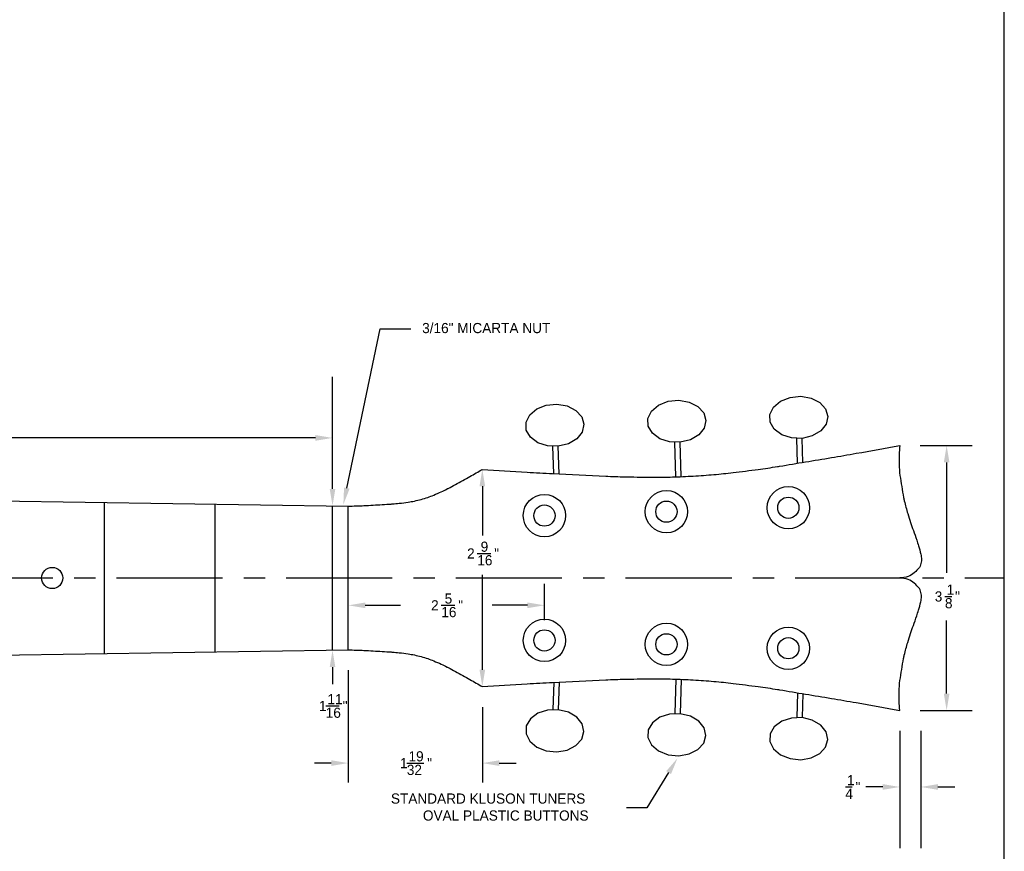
# Model space of a CAD drawing. Extents: x 0.2 to 41.2, y 0.2 to 29.2.
# Tile 8 of 9: x 29.6 to 41.2, y 5.2 to 15. Entities that reach past the tile are written whole.
import ezdxf

# ---------------------------------------------------------------- set-up
doc = ezdxf.new("R2010")
doc.units = 0
doc.linetypes.add('CENTER', pattern=[2, 1.25, -0.25, 0.25, -0.25])
doc.layers.get('0').update_dxf_attribs({"linetype": 'CONTINUOUS'})
doc.layers.get('DEFPOINTS').update_dxf_attribs({"linetype": 'CONTINUOUS'})
doc.layers.add('MAIN', color=7, linetype='CONTINUOUS')
doc.layers.add('TITLEBLOCK', color=7, linetype='CONTINUOUS')
doc.dimstyles.get("Standard").update_dxf_attribs({"dimtxt": 0.18, "dimasz": 0.18, "dimexe": 0.18, "dimexo": 0.0625, "dimgap": 0.09, "dimtad": 0, "dimtih": 1, "dimtoh": 1, "dimzin": 0, "dimcen": 0.09, "dimazin": 3, "dimtfac": 1, "dimtofl": 0, "dimtmove": 0, "dimatfit": 3})

# ---------------------------------------------------------------- blocks, each defined once
blk = doc.blocks.new('*D5')
at = {"color": 0, "linetype": 'BYBLOCK'}
for p, q in [((15.236, 9.799), (15.236, 10.806)), ((33.33, 9.524), (33.33, 10.806)), ((15.436, 10.086), (23.683, 10.086)), ((33.13, 10.086), (24.883, 10.086))]:
    blk.add_line(p, q, dxfattribs=at)
at = {"color": 0, "linetype": 'CONTINUOUS'}
blk.add_polyline3d([(24.243, 10.086, 0), (24.443, 10.086, 0)], dxfattribs=at)
at = {"color": 0, "linetype": 'BYBLOCK'}
for points in [[(15.436, 10.12), (15.436, 10.053), (15.236, 10.086)], [(33.13, 10.12), (33.13, 10.053), (33.33, 10.086)]]:
    blk.add_solid(points, dxfattribs=at)
at = {"layer": 'DEFPOINTS', "color": 0, "linetype": 'BYBLOCK'}
for p in [(33.33, 10.086), (15.236, 9.559), (33.33, 9.284)]:
    blk.add_point(p, dxfattribs=at)
at = {"color": 0, "linetype": 'CONTINUOUS'}
for s, p in [('3', (24.303, 10.106)), ('18', (24.043, 10.026)), ('"', (24.483, 10.026)), ('32', (24.243, 9.946))]:
    blk.add_text(s, height=0.12, dxfattribs=at).set_placement(p)

msp = doc.modelspace()

# ---------------------------------------------------------------- linework, layer by layer
at = {"color": 0, "linetype": 'BYBLOCK'}
for p, q in [((40.25716, 9.996891), (40.87075, 9.996891)), ((40.570069, 9.796891), (40.570069, 8.496368)), ((33.331555, 9.484391), (33.331555, 9.684391)), ((35.097681, 9.515641), (35.097681, 8.934391)), ((33.51716, 7.827241), (33.51716, 8.83217)), ((35.097681, 7.353141), (35.097681, 8.47141)), ((35.82966, 7.938409), (35.82966, 8.367534)), ((33.71716, 8.11217), (34.13341, 8.11217)), ((35.62966, 8.11217), (35.21341, 8.11217)), ((40.570069, 7.071891), (40.570069, 7.934391)), ((33.331555, 7.384391), (33.331555, 7.184391)), ((33.51716, 7.347241), (33.51716, 6.02211)), ((35.097687, 6.913176), (35.097687, 6.02211)), ((40.25716, 6.871891), (40.87075, 6.871891)), ((40.01716, 6.631891), (40.01716, 5.25028)), ((40.26716, 6.631891), (40.26716, 5.25028)), ((33.31716, 6.2518), (33.11716, 6.2518)), ((35.297687, 6.2518), (35.497687, 6.2518)), ((39.81716, 5.97028), (39.61716, 5.97028)), ((40.46716, 5.97028), (40.66716, 5.97028))]:
    msp.add_line(p, q, dxfattribs=at)
at = {"color": 0, "linetype": 'CONTINUOUS'}
for points in [[(35.037681, 8.723664, 0), (35.197681, 8.723664, 0)], [(40.550069, 8.216854, 0), (40.630069, 8.216854, 0)], [(34.61341, 8.11217, 0), (34.77341, 8.11217, 0)], [(33.251555, 6.92564, 0), (33.411555, 6.92564, 0)], [(34.207424, 6.2518, 0), (34.407424, 6.2518, 0)], [(39.376509, 5.97028, 0), (39.456509, 5.97028, 0)]]:
    msp.add_polyline3d(points, dxfattribs=at)
at = {"color": 0, "linetype": 'BYBLOCK'}
for points in [[(40.536736, 9.796891), (40.603403, 9.796891), (40.570069, 9.996891)], [(35.064348, 9.515641), (35.131015, 9.515641), (35.097681, 9.715641)], [(33.298222, 9.484391), (33.364889, 9.484391), (33.331555, 9.284391)], [(33.71716, 8.145503), (33.71716, 8.078836), (33.51716, 8.11217)], [(35.62966, 8.145503), (35.62966, 8.078836), (35.82966, 8.11217)], [(33.298222, 7.384391), (33.364889, 7.384391), (33.331555, 7.584391)], [(35.064348, 7.353141), (35.131015, 7.353141), (35.097681, 7.153141)], [(40.536736, 7.071891), (40.603403, 7.071891), (40.570069, 6.871891)], [(33.31716, 6.285133), (33.31716, 6.218466), (33.51716, 6.2518)], [(35.297687, 6.285133), (35.297687, 6.218466), (35.097687, 6.2518)], [(39.81716, 6.003614), (39.81716, 5.936947), (40.01716, 5.97028)], [(40.46716, 6.003614), (40.46716, 5.936947), (40.26716, 5.97028)]]:
    msp.add_solid(points, dxfattribs=at)
at = {"layer": 'DEFPOINTS', "color": 0, "linetype": 'BYBLOCK'}
for p in [(40.01716, 9.996891), (35.09716, 9.715641), (35.097681, 9.715641), (33.32966, 9.284391), (35.82966, 8.11217), (35.82966, 7.698409), (33.32966, 7.584391), (33.331555, 7.584391), (33.51716, 7.587241), (33.51716, 7.587241), (35.09716, 7.153141), (35.097687, 7.153176), (40.01716, 6.871891), (40.01716, 6.871891), (40.26716, 6.871891), (40.570069, 6.871891), (35.097687, 6.2518), (40.26716, 5.97028)]:
    msp.add_point(p, dxfattribs=at)
at = {"layer": 'MAIN'}
for p, q in [((35.938781, 9.665528), (35.928447, 9.986475)), ((36.001413, 9.662453), (35.990914, 9.988487)), ((37.379002, 9.62731), (37.365947, 10.032762)), ((37.441461, 9.629585), (37.428414, 10.034774)), ((38.812827, 9.787748), (38.803447, 10.07905)), ((38.875026, 9.798077), (38.865914, 10.081061)), ((15.23591, 9.559391), (33.51716, 9.281541)), ((30.64302, 7.543558), (30.64302, 9.325224)), ((31.94755, 7.563385), (31.94755, 9.305397)), ((33.32966, 7.584391), (33.32966, 9.284391)), ((33.51716, 7.587241), (33.51716, 9.281541)), ((15.23591, 7.309391), (33.51716, 7.587241)), ((35.938781, 7.203254), (35.928447, 6.882307)), ((36.001413, 7.206329), (35.990914, 6.880295)), ((37.379002, 7.241472), (37.365947, 6.836019)), ((37.441461, 7.239197), (37.428414, 6.834008)), ((38.812827, 7.081034), (38.803447, 6.789732)), ((38.875026, 7.070705), (38.865914, 6.787721))]:
    msp.add_line(p, q, dxfattribs=at)
at = {"layer": 'MAIN', "linetype": 'CENTER'}
msp.add_line((0.786422, 8.434391), (41.25, 8.434391), dxfattribs=at)
at = {"layer": 'MAIN'}
for points in [[(35.09716, 9.715641, 0.001510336), (35.623959, 9.682588, 0.002639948), (35.925493, 9.666181, 0.000058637), (36.553203, 9.635422, 0.001511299), (36.577561, 9.634305, 0.005547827), (36.809679, 9.626944, 0.004275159), (37.111021, 9.62331, 0.007849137), (37.338513, 9.626083, 0.007281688), (37.583529, 9.63649, 0.007352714), (37.826972, 9.65398, 0.007907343), (38.05274, 9.677143, 0.004380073), (38.348325, 9.714829, 0.005663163), (38.576311, 9.748563, 0.001559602), (38.600524, 9.752504, 0.000061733), (39.2119, 9.854047, 0.002712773), (39.505214, 9.904438, 0.001551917), (40.01716, 9.996891)], [(40.01716, 9.996891, 0.021071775), (40.009798, 9.774681, 0.035695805), (40.020345, 9.64375, 0.003611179), (40.062087, 9.383376, 0.02273821), (40.070889, 9.34241, 0.006676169), (40.112238, 9.19328, 0.009504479), (40.144658, 9.089517, 0.007084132), (40.177836, 8.994521, -0.005961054), (40.217517, 8.881718, -0.011495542), (40.238645, 8.814218, -0.00796238), (40.265332, 8.715659, -0.064889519), (40.272735, 8.653696, -0.06105523), (40.263967, 8.587987, -0.106364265), (40.249366, 8.558994, -0.039069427), (40.189288, 8.495349, -0.099265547), (40.116055, 8.451626, -0.08410894), (40.01716, 8.434391)], [(33.51716, 9.281541, 0.002767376), (33.702226, 9.288202, 0.004733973), (33.810343, 9.293719, 0.00019539), (34.023828, 9.306723, 0.002720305), (34.039156, 9.307747, 0.010495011), (34.118551, 9.31516, 0.008011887), (34.222116, 9.328711, 0.015689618), (34.297371, 9.342212, 0.014505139), (34.377738, 9.3617, 0.015496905), (34.454291, 9.385205, 0.0165223), (34.524538, 9.411801, 0.009452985), (34.613058, 9.450683, 0.01206701), (34.681031, 9.4841, 0.003358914), (34.695047, 9.491535, 0.000274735), (34.865733, 9.583684, 0.005657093), (34.951843, 9.6315, 0.003318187), (35.09716, 9.715641)], [(40.01716, 6.871891, -0.021071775), (40.009798, 7.094101, -0.035695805), (40.020345, 7.225032, -0.003611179), (40.062087, 7.485406, -0.02273821), (40.070889, 7.526372, -0.006676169), (40.112238, 7.675502, -0.009504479), (40.144658, 7.779265, -0.007084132), (40.177836, 7.874261, 0.005961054), (40.217517, 7.987064, 0.011495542), (40.238645, 8.054564, 0.00796238), (40.265332, 8.153123, 0.064889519), (40.272735, 8.215086, 0.06105523), (40.263967, 8.280795, 0.106364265), (40.249366, 8.309788, 0.039069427), (40.189288, 8.373433, 0.099265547), (40.116055, 8.417156, 0.08410894), (40.01716, 8.434391)], [(33.51716, 7.587241, -0.002767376), (33.702226, 7.58058, -0.004733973), (33.810343, 7.575063, -0.00019539), (34.023828, 7.562059, -0.002720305), (34.039156, 7.561035, -0.010495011), (34.118551, 7.553622, -0.008011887), (34.222116, 7.54007, -0.015689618), (34.297371, 7.52657, -0.014505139), (34.377738, 7.507081, -0.015496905), (34.454291, 7.483577, -0.0165223), (34.524538, 7.456981, -0.009452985), (34.613058, 7.418099, -0.01206701), (34.681031, 7.384682, -0.003358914), (34.695047, 7.377247, -0.000274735), (34.865733, 7.285098, -0.005657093), (34.951843, 7.237282, -0.003318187), (35.09716, 7.153141)], [(35.09716, 7.153141, -0.001510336), (35.623959, 7.186193, -0.002639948), (35.925493, 7.202601, -0.000058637), (36.553203, 7.23336, -0.001511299), (36.577561, 7.234477, -0.005547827), (36.809679, 7.241838, -0.004275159), (37.111021, 7.245472, -0.007849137), (37.338513, 7.242699, -0.007281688), (37.583529, 7.232292, -0.007352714), (37.826972, 7.214802, -0.007907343), (38.05274, 7.191639, -0.004380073), (38.348325, 7.153953, -0.005663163), (38.576311, 7.120219, -0.001559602), (38.600524, 7.116278, -0.000061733), (39.2119, 7.014735, -0.002712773), (39.505214, 6.964344, -0.001551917), (40.01716, 6.871891)]]:
    msp.add_lwpolyline(points, format="xyb", dxfattribs=at)
at = {"layer": 'MAIN', "linetype": 'CONTINUOUS'}
for points in [[(33.500135, 9.494583, 0), (33.894959, 11.371826, 0)], [(33.894959, 11.371826, 0), (34.255775, 11.371826, 0)], [(39.170271, 10.338985, 0), (39.149966, 10.248326, 0), (39.086001, 10.168417, 0), (38.987017, 10.110049, 0), (38.86638, 10.081107, 0), (38.740385, 10.085499, 0), (38.626047, 10.122631, 0), (38.538808, 10.187488, 0), (38.49045, 10.271312, 0), (38.487505, 10.362782, 0), (38.53037, 10.449543, 0), (38.613255, 10.519879, 0), (38.724968, 10.564289, 0), (38.85042, 10.576777, 0), (38.972668, 10.555656, 0), (39.075203, 10.503778, 0), (39.144175, 10.428149, 0), (39.170271, 10.338985, 0)], [(36.295271, 10.24641, 0), (36.274966, 10.155751, 0), (36.211001, 10.075842, 0), (36.112017, 10.017475, 0), (35.99138, 9.988533, 0), (35.865385, 9.992924, 0), (35.751047, 10.030056, 0), (35.663808, 10.094914, 0), (35.61545, 10.178738, 0), (35.612505, 10.270207, 0), (35.65537, 10.356968, 0), (35.738255, 10.427304, 0), (35.849968, 10.471715, 0), (35.97542, 10.484203, 0), (36.097668, 10.463081, 0), (36.200203, 10.411203, 0), (36.269175, 10.335575, 0), (36.295271, 10.24641, 0)], [(37.732771, 10.292697, 0), (37.712466, 10.202038, 0), (37.648501, 10.122129, 0), (37.549517, 10.063762, 0), (37.42888, 10.03482, 0), (37.302885, 10.039211, 0), (37.188547, 10.076343, 0), (37.101308, 10.141201, 0), (37.05295, 10.225025, 0), (37.050005, 10.316494, 0), (37.09287, 10.403256, 0), (37.175755, 10.473591, 0), (37.287468, 10.518002, 0), (37.41292, 10.53049, 0), (37.535168, 10.509369, 0), (37.637703, 10.457491, 0), (37.706675, 10.381862, 0), (37.732771, 10.292697, 0)], [(36.295271, 6.622372, 0), (36.274966, 6.713031, 0), (36.211001, 6.79294, 0), (36.112017, 6.851307, 0), (35.99138, 6.880249, 0), (35.865385, 6.875858, 0), (35.751047, 6.838726, 0), (35.663808, 6.773868, 0), (35.61545, 6.690044, 0), (35.612505, 6.598575, 0), (35.65537, 6.511813, 0), (35.738255, 6.441478, 0), (35.849968, 6.397067, 0), (35.97542, 6.384579, 0), (36.097668, 6.4057, 0), (36.200203, 6.457579, 0), (36.269175, 6.533207, 0), (36.295271, 6.622372, 0)], [(37.732771, 6.576085, 0), (37.712466, 6.666744, 0), (37.648501, 6.746653, 0), (37.549517, 6.80502, 0), (37.42888, 6.833962, 0), (37.302885, 6.82957, 0), (37.188547, 6.792438, 0), (37.101308, 6.727581, 0), (37.05295, 6.643757, 0), (37.050005, 6.552287, 0), (37.09287, 6.465526, 0), (37.175755, 6.395191, 0), (37.287468, 6.35078, 0), (37.41292, 6.338292, 0), (37.535168, 6.359413, 0), (37.637703, 6.411291, 0), (37.706675, 6.48692, 0), (37.732771, 6.576085, 0)], [(39.170271, 6.529797, 0), (39.149966, 6.620456, 0), (39.086001, 6.700365, 0), (38.987017, 6.758732, 0), (38.86638, 6.787675, 0), (38.740385, 6.783283, 0), (38.626047, 6.746151, 0), (38.538808, 6.681293, 0), (38.49045, 6.59747, 0), (38.487505, 6.506, 0), (38.53037, 6.419239, 0), (38.613255, 6.348903, 0), (38.724968, 6.304492, 0), (38.85042, 6.292004, 0), (38.972668, 6.313126, 0), (39.075203, 6.365004, 0), (39.144175, 6.440632, 0), (39.170271, 6.529797, 0)], [(37.293005, 6.139302, 0), (37.037072, 5.723758, 0)], [(37.037072, 5.723758, 0), (36.796527, 5.723758, 0)]]:
    msp.add_polyline3d(points, dxfattribs=at)
at = {"layer": 'MAIN'}
for centre, radius in [((35.82966, 9.170373), 0.25), ((37.26716, 9.21666), 0.25), ((38.70466, 9.262948), 0.25), ((35.82966, 9.170373), 0.125), ((37.26716, 9.21666), 0.125), ((38.70466, 9.262948), 0.125), ((30.02736, 8.434391), 0.125), ((35.82966, 7.698409), 0.25), ((37.26716, 7.652121), 0.25), ((35.82966, 7.698409), 0.125), ((37.26716, 7.652121), 0.125), ((38.70466, 7.605834), 0.25), ((38.70466, 7.605834), 0.125)]:
    msp.add_circle(centre, radius, dxfattribs=at)
at = {"layer": 'MAIN', "linetype": 'CONTINUOUS', "extrusion": (0, 0, -1)}
for points in [[(-33.532755, 9.487722), (-33.458972, 9.298865), (-33.467515, 9.501443)], [(-37.264623, 6.156783), (-37.397888, 6.309595), (-37.321387, 6.121822)]]:
    msp.add_solid(points, dxfattribs=at)
at = {"layer": 'TITLEBLOCK'}
msp.add_line((41.25, 0.25), (41.25, 29.25), dxfattribs=at)

# ---------------------------------------------------------------- texts
at = {"color": 0, "linetype": 'CONTINUOUS'}
for s, p in [('9', (35.077681, 8.743664)), ('2', (34.917681, 8.663664)), ('16', (35.037681, 8.583664)), ('"', (35.237681, 8.663664)), ('1', (40.570069, 8.236854)), ('5', (34.65341, 8.13217)), ('3', (40.430069, 8.156854)), ('"', (40.670069, 8.156854)), ('2', (34.49341, 8.05217)), ('"', (34.81341, 8.05217)), ('8', (40.550069, 8.076854)), ('16', (34.61341, 7.97217)), ('1', (33.171555, 6.86564)), ('11', (33.271555, 6.94564)), ('"', (33.451555, 6.86564)), ('16', (33.251555, 6.78564)), ('19', (34.227424, 6.2718)), ('1', (34.127424, 6.1918)), ('"', (34.447424, 6.1918)), ('32', (34.207424, 6.1118)), ('1', (39.396509, 5.99028)), ('"', (39.496509, 5.91028)), ('4', (39.376509, 5.83028))]:
    msp.add_text(s, height=0.12, dxfattribs=at).set_placement(p)
at = {"layer": 'MAIN', "linetype": 'CONTINUOUS'}
for s, p in [('3/16" MICARTA NUT', (34.388156, 11.321697)), ('STANDARD KLUSON TUNERS', (34.019929, 5.773629)), ('OVAL PLASTIC BUTTONS', (34.397072, 5.573629))]:
    msp.add_text(s, height=0.12, dxfattribs=at).set_placement(p)

# ---------------------------------------------------------------- dimensions: what is measured, and where the dimension line sits
at = {"layer": 'MAIN'}
dim = msp.add_linear_dim(base=(33.32966, 10.086319), p1=(15.23591, 9.559391), p2=(33.32966, 9.284391), dimstyle='STANDARD', override={"dimscale": 4, "dimtxt": 0.03, "dimasz": 0.05, "dimexo": 0.06, "dimdec": 5, "dimzin": 1, "dimpost": '"', "dimtdec": 5, "dimtzin": 1}, dxfattribs=at)
dim.commit()
dim.dimension.update_dxf_attribs({"geometry": '*D5', "text_midpoint": (24.282785, 10.086319)})

doc.saveas('drawing.dxf')
